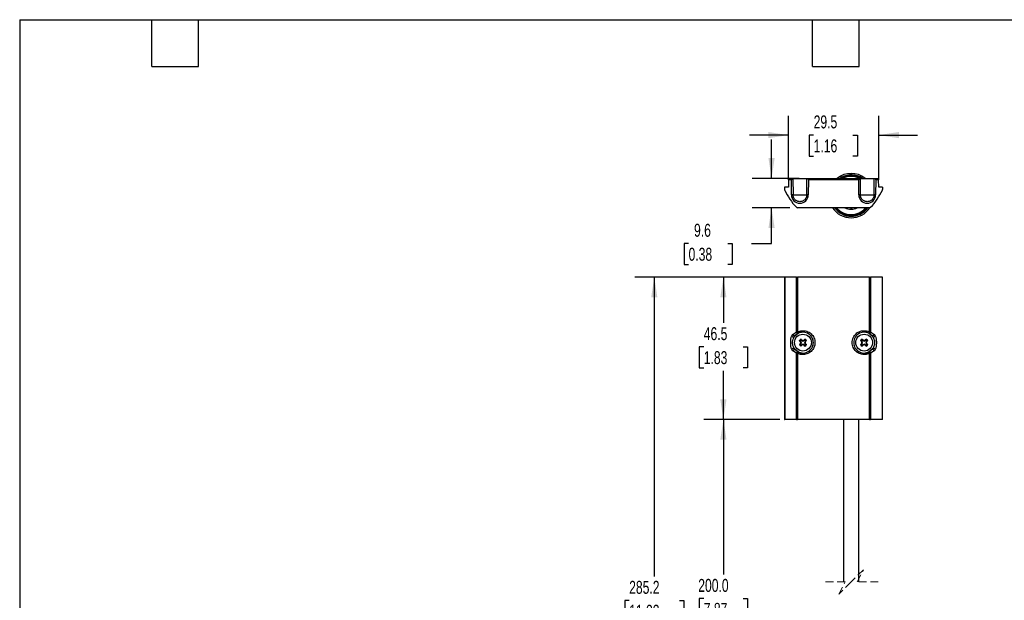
# Model space of a CAD drawing. Header units: millimetres. Extents: x 13 to 546, y 13 to 419.
# Tile 2 of 3: x 13 to 334, y 229 to 419. Entities that reach past the tile are written whole.
import ezdxf

# ---------------------------------------------------------------- set-up
doc = ezdxf.new("R2010")
doc.units = ezdxf.units.MM
doc.header["$LTSCALE"] = 2
doc.linetypes.add('HIDDEN', pattern=[1.905, 1.27, -0.635])
doc.layers.add('DIMENSIONS', color=140, linetype='Continuous', lineweight=25)
doc.layers.add('TEXT', color=140, linetype='Continuous', lineweight=25)
doc.styles.add('SLDTEXTSTYLE0', font='TXT', dxfattribs={"width": 0.7})
doc.dimstyles.new('SLDDIMSTYLE0', dxfattribs={"dimtxt": 4.316016, "dimasz": 6.604, "dimexe": 0, "dimexo": 0.0625, "dimgap": 1.079004, "dimtad": 0, "dimtih": 1, "dimtoh": 1, "dimrnd": 1e-09, "dimzin": 12, "dimdsep": 46, "dimtxsty": 'SLDTEXTSTYLE0', "dimsah": 1, "dimcen": 0.09, "dimadec": 0, "dimazin": 3, "dimtfac": 1, "dimtofl": 0, "dimtmove": 0, "dimatfit": 3, "dimfxl": 0, "dimfrac": 2, "dimtolj": 1, "dimtzin": 12, "dimarcsym": 0})
doc.dimstyles.new('SLDDIMSTYLE1', dxfattribs={"dimtxt": 4.316016, "dimasz": 6.604, "dimexe": 0, "dimexo": 0.0625, "dimgap": 1.079004, "dimtad": 0, "dimtih": 1, "dimtoh": 1, "dimrnd": 1e-09, "dimzin": 4, "dimdsep": 46, "dimtxsty": 'SLDTEXTSTYLE0', "dimsah": 1, "dimcen": 0.09, "dimadec": 0, "dimazin": 1, "dimtfac": 1, "dimtofl": 0, "dimtmove": 0, "dimatfit": 3, "dimfxl": 0, "dimfrac": 2, "dimtolj": 1, "dimtzin": 12, "dimarcsym": 0})
doc.dimstyles.new('SLDDIMSTYLE3', dxfattribs={"dimtxt": 4.316016, "dimasz": 6.604, "dimexe": 0, "dimexo": 0.0625, "dimgap": 1.079004, "dimtad": 0, "dimtih": 1, "dimtoh": 1, "dimrnd": 1e-09, "dimzin": 12, "dimdsep": 46, "dimtxsty": 'SLDTEXTSTYLE0', "dimsah": 1, "dimcen": 0.09, "dimadec": 0, "dimazin": 3, "dimtfac": 1, "dimtmove": 0, "dimatfit": 0, "dimfxl": 0, "dimfrac": 2, "dimtolj": 1, "dimtzin": 12, "dimarcsym": 0})

# ---------------------------------------------------------------- blocks, each defined once
blk = doc.blocks.new('_D_1')
at = {"layer": 'DIMENSIONS'}
for p, q in [((261.09, 288.52), (236.3, 288.52)), ((242.65, 288.52), (242.65, 237.87)), ((236.24, 230.05), (234.79, 230.05)), ((234.79, 230.05), (234.79, 223.19)), ((249.06, 230.05), (250.51, 230.05)), ((250.51, 230.05), (250.51, 223.19)), ((234.79, 223.19), (236.24, 223.19)), ((242.65, 202.17), (242.65, 222.22)), ((250.51, 223.19), (249.06, 223.19)), ((239.83, 200.76), (242.65, 202.17)), ((245.47, 197.94), (239.83, 200.76)), ((242.65, 196.53), (245.47, 197.94)), ((242.65, 168.21), (242.65, 196.53)), ((279.36, 168.21), (236.3, 168.21))]:
    blk.add_line(p, q, dxfattribs=at)
for points in [[(242.65, 288.52), (241.63, 281.91), (243.67, 281.91)], [(242.65, 168.21), (243.67, 174.81), (241.63, 174.81)]]:
    blk.add_solid(points, dxfattribs=at)
at = {"layer": 'DIMENSIONS', "char_height": 4.233, "attachment_point": 1, "style": 'SLDTEXTSTYLE0'}
for s, insert in [('200.0', (234.44, 236.47)), ('7.87', (236.24, 228.64))]:
    blk.add_mtext(s, dxfattribs=dict(at, insert=insert))
blk = doc.blocks.new('_D_2')
at = {"layer": 'DIMENSIONS'}
for p, q in [((264.35, 335.02), (236.3, 335.02)), ((242.65, 335.02), (242.65, 320.08)), ((236.24, 312.25), (234.79, 312.25)), ((234.79, 312.25), (234.79, 305.39)), ((249.06, 312.25), (250.51, 312.25)), ((250.51, 312.25), (250.51, 305.39)), ((234.79, 305.39), (236.24, 305.39)), ((242.65, 288.52), (242.65, 304.43)), ((250.51, 305.39), (249.06, 305.39)), ((261.09, 288.52), (236.3, 288.52))]:
    blk.add_line(p, q, dxfattribs=at)
for points in [[(242.65, 335.02), (241.63, 328.41), (243.67, 328.41)], [(242.65, 288.52), (243.67, 295.12), (241.63, 295.12)]]:
    blk.add_solid(points, dxfattribs=at)
at = {"layer": 'DIMENSIONS', "char_height": 4.233, "attachment_point": 1, "style": 'SLDTEXTSTYLE0'}
for s, insert in [('46.5', (236.24, 318.68)), ('1.83', (236.24, 310.85))]:
    blk.add_mtext(s, dxfattribs=dict(at, insert=insert))
blk = doc.blocks.new('_D_3')
at = {"layer": 'DIMENSIONS'}
for p, q in [((264.35, 335.02), (213.72, 335.02)), ((220.07, 335.02), (220.07, 237.24)), ((211.86, 229.42), (210.41, 229.42)), ((210.41, 229.42), (210.41, 222.56)), ((228.28, 229.42), (229.72, 229.42)), ((229.72, 229.42), (229.72, 222.56)), ((210.41, 222.56), (211.86, 222.56)), ((229.72, 222.56), (228.28, 222.56)), ((220.07, 182.28), (220.07, 221.59)), ((217.25, 178.05), (222.89, 180.87)), ((222.89, 180.87), (220.07, 182.28)), ((220.07, 176.64), (217.25, 178.05)), ((220.07, 129.51), (220.07, 176.64)), ((278.25, 129.51), (213.72, 129.51))]:
    blk.add_line(p, q, dxfattribs=at)
for points in [[(220.07, 335.02), (219.05, 328.41), (221.08, 328.41)], [(220.07, 129.51), (221.08, 136.11), (219.05, 136.11)]]:
    blk.add_solid(points, dxfattribs=at)
at = {"layer": 'DIMENSIONS', "char_height": 4.233, "attachment_point": 1, "style": 'SLDTEXTSTYLE0'}
for s, insert in [('285.2', (211.86, 235.84)), ('11.23', (211.86, 228.02))]:
    blk.add_mtext(s, dxfattribs=dict(at, insert=insert))
blk = doc.blocks.new('_D_4')
at = {"layer": 'DIMENSIONS'}
for p, q in [((258.39, 367.29), (258.39, 379.99)), ((267.41, 367.29), (252.04, 367.29)), ((264.35, 357.69), (252.04, 357.69)), ((258.39, 346.03), (258.39, 357.69)), ((231.27, 346.03), (229.82, 346.03)), ((229.82, 346.03), (229.82, 339.17)), ((244.09, 346.03), (245.54, 346.03)), ((245.54, 346.03), (245.54, 339.17)), ((251.87, 346.03), (258.39, 346.03)), ((229.82, 339.17), (231.27, 339.17)), ((245.54, 339.17), (244.09, 339.17))]:
    blk.add_line(p, q, dxfattribs=at)
for points in [[(258.39, 367.29), (259.41, 373.89), (257.38, 373.89)], [(258.39, 357.69), (257.38, 351.08), (259.41, 351.08)]]:
    blk.add_solid(points, dxfattribs=at)
at = {"layer": 'DIMENSIONS', "char_height": 4.233, "attachment_point": 1, "style": 'SLDTEXTSTYLE0'}
for s, insert in [('9.6', (233.06, 352.45)), ('0.38', (231.27, 344.62))]:
    blk.add_mtext(s, dxfattribs=dict(at, insert=insert))
blk = doc.blocks.new('_D_5')
at = {"layer": 'DIMENSIONS'}
for p, q in [((263.9, 366.95), (263.9, 387.76)), ((293.4, 366.95), (293.4, 387.76)), ((263.9, 381.41), (251.2, 381.41)), ((272.15, 381.41), (270.7, 381.41)), ((270.7, 381.41), (270.7, 374.55)), ((284.98, 381.41), (286.43, 381.41)), ((286.43, 381.41), (286.43, 374.55)), ((293.4, 381.41), (306.1, 381.41)), ((270.7, 374.55), (272.15, 374.55)), ((286.43, 374.55), (284.98, 374.55))]:
    blk.add_line(p, q, dxfattribs=at)
for points in [[(263.9, 381.41), (257.3, 382.43), (257.3, 380.4)], [(293.4, 381.41), (300, 380.4), (300, 382.43)]]:
    blk.add_solid(points, dxfattribs=at)
at = {"layer": 'DIMENSIONS', "char_height": 4.233, "attachment_point": 1, "style": 'SLDTEXTSTYLE0'}
for s, insert in [('29.5', (272.15, 387.84)), ('1.16', (272.15, 380.01))]:
    blk.add_mtext(s, dxfattribs=dict(at, insert=insert))

msp = doc.modelspace()

# ---------------------------------------------------------------- linework, layer by layer
for p, q in [((263.921, 366.788), (263.925, 367.288)), ((263.925, 367.288), (264.853, 367.288)), ((264.853, 367.288), (264.858, 366.788)), ((265.353, 367.288), (265.4, 361.913)), ((265.353, 367.288), (269.947, 367.288)), ((269.9, 361.913), (269.947, 367.288)), ((270.443, 366.788), (270.447, 367.288)), ((270.447, 367.288), (286.853, 367.288)), ((280.994, 367.591), (280.691, 367.288)), ((281.136, 367.45), (280.974, 367.288)), ((280.994, 367.591), (281.136, 367.45)), ((281.277, 367.591), (281.136, 367.45)), ((281.136, 367.45), (281.241, 367.344)), ((281.419, 367.45), (281.277, 367.591)), ((281.396, 367.428), (281.419, 367.45)), ((281.426, 367.443), (281.419, 367.45)), ((286.853, 367.288), (286.858, 366.788)), ((287.353, 367.288), (287.4, 361.913)), ((287.353, 367.288), (291.947, 367.288)), ((291.9, 361.913), (291.947, 367.288)), ((292.443, 366.788), (292.447, 367.288)), ((292.447, 367.288), (293.375, 367.288)), ((293.375, 367.288), (293.379, 366.788)), ((263.9, 364.413), (262.65, 364.413)), ((262.65, 364.413), (262.657, 363.67)), ((263.921, 366.788), (263.9, 364.413)), ((264.858, 366.788), (263.921, 366.788)), ((264.9, 361.913), (264.858, 366.788)), ((270.443, 366.788), (270.4, 361.913)), ((286.858, 366.788), (270.443, 366.788)), ((286.9, 361.913), (286.858, 366.788)), ((292.443, 366.788), (292.4, 361.913)), ((293.379, 366.788), (292.443, 366.788)), ((293.4, 364.413), (293.379, 366.788)), ((294.65, 364.413), (293.4, 364.413)), ((294.65, 364.413), (294.644, 363.67)), ((265.4, 361.913), (269.9, 361.913)), ((287.4, 361.913), (291.9, 361.913)), ((265.9, 359.793), (265.818, 359.913)), ((265.9, 359.913), (265.9, 359.792)), ((290.414, 357.688), (266.886, 357.688)), ((291.4, 359.792), (291.4, 359.913)), ((291.483, 359.913), (291.4, 359.793)), ((262.65, 335.019), (262.65, 288.543)), ((262.65, 335.019), (262.657, 335.019)), ((262.657, 335.019), (262.657, 288.536)), ((262.701, 335.019), (262.657, 335.019)), ((262.701, 335.019), (262.701, 288.534)), ((266.526, 335.019), (262.701, 335.019)), ((266.526, 317.139), (266.526, 335.019)), ((266.526, 335.019), (266.886, 335.019)), ((266.886, 335.019), (266.886, 317.139)), ((290.414, 335.019), (266.886, 335.019)), ((290.414, 317.139), (290.414, 335.019)), ((290.414, 335.019), (290.774, 335.019)), ((290.774, 335.019), (290.774, 317.139)), ((294.599, 335.019), (290.774, 335.019)), ((294.599, 288.534), (294.599, 335.019)), ((294.599, 335.019), (294.644, 335.019)), ((294.644, 288.536), (294.644, 335.019)), ((294.65, 335.019), (294.644, 335.019)), ((294.65, 288.543), (294.65, 335.019)), ((265.003, 315.801), (265.378, 316.275)), ((265.378, 316.275), (266.526, 317.139)), ((265.818, 315.524), (266.135, 315.938)), ((266.135, 315.938), (267.111, 316.692)), ((266.138, 315.935), (266.135, 315.938)), ((266.526, 317.139), (266.886, 317.139)), ((268.351, 317.046), (268.352, 317.031)), ((288.948, 317.031), (288.95, 317.046)), ((290.189, 316.692), (291.165, 315.938)), ((290.414, 317.139), (290.774, 317.139)), ((290.774, 317.139), (291.923, 316.275)), ((291.162, 315.935), (291.165, 315.938)), ((291.165, 315.938), (291.483, 315.524)), ((291.923, 316.275), (292.297, 315.801)), ((267.878, 313.88), (267.479, 314.295)), ((267.479, 312.993), (267.878, 313.407)), ((267.839, 314.066), (268.036, 313.88)), ((268.036, 313.407), (267.839, 313.222)), ((268.036, 313.88), (267.878, 313.88)), ((267.878, 313.407), (268.036, 313.407)), ((268.128, 313.644), (267.962, 313.644)), ((267.999, 314.815), (268.414, 314.416)), ((268.414, 312.872), (267.999, 312.472)), ((268.128, 313.644), (268.036, 313.88)), ((268.036, 313.407), (268.128, 313.644)), ((268.414, 314.258), (268.228, 314.454)), ((268.228, 312.833), (268.414, 313.03)), ((268.414, 314.416), (268.414, 314.258)), ((268.414, 314.258), (268.65, 314.165)), ((268.414, 313.03), (268.65, 313.122)), ((268.414, 313.03), (268.414, 312.872)), ((268.65, 314.165), (268.65, 314.332)), ((268.65, 314.165), (268.887, 314.258)), ((268.65, 313.122), (268.65, 312.956)), ((268.887, 313.03), (268.65, 313.122)), ((268.887, 314.416), (269.301, 314.815)), ((269.072, 314.454), (268.887, 314.258)), ((268.887, 314.258), (268.887, 314.416)), ((268.887, 312.872), (268.887, 313.03)), ((268.887, 313.03), (269.072, 312.833)), ((269.301, 312.472), (268.887, 312.872)), ((269.264, 313.88), (269.172, 313.644)), ((269.172, 313.644), (269.338, 313.644)), ((269.172, 313.644), (269.264, 313.407)), ((269.264, 313.88), (269.461, 314.066)), ((269.422, 313.88), (269.264, 313.88)), ((269.264, 313.407), (269.422, 313.407)), ((269.461, 313.222), (269.264, 313.407)), ((269.821, 314.295), (269.422, 313.88)), ((269.422, 313.407), (269.821, 312.993)), ((287.878, 313.88), (287.479, 314.295)), ((287.479, 312.993), (287.878, 313.407)), ((287.839, 314.066), (288.036, 313.88)), ((288.036, 313.407), (287.839, 313.222)), ((288.036, 313.88), (287.878, 313.88)), ((287.878, 313.407), (288.036, 313.407)), ((288.128, 313.644), (287.962, 313.644)), ((287.999, 314.815), (288.414, 314.416)), ((288.414, 312.872), (287.999, 312.472)), ((288.128, 313.644), (288.036, 313.88)), ((288.036, 313.407), (288.128, 313.644)), ((288.414, 314.258), (288.228, 314.454)), ((288.228, 312.833), (288.414, 313.03)), ((288.414, 314.416), (288.414, 314.258)), ((288.414, 314.258), (288.65, 314.165)), ((288.414, 313.03), (288.65, 313.122)), ((288.414, 313.03), (288.414, 312.872)), ((288.65, 314.165), (288.65, 314.332)), ((288.65, 314.165), (288.887, 314.258)), ((288.65, 313.122), (288.65, 312.956)), ((288.887, 313.03), (288.65, 313.122)), ((288.887, 314.416), (289.301, 314.815)), ((289.072, 314.454), (288.887, 314.258)), ((288.887, 314.258), (288.887, 314.416)), ((288.887, 312.872), (288.887, 313.03)), ((288.887, 313.03), (289.072, 312.833)), ((289.301, 312.472), (288.887, 312.872)), ((289.264, 313.88), (289.172, 313.644)), ((289.172, 313.644), (289.338, 313.644)), ((289.172, 313.644), (289.264, 313.407)), ((289.264, 313.88), (289.461, 314.066)), ((289.422, 313.88), (289.264, 313.88)), ((289.264, 313.407), (289.422, 313.407)), ((289.461, 313.222), (289.264, 313.407)), ((289.821, 314.295), (289.422, 313.88)), ((289.422, 313.407), (289.821, 312.993)), ((265.378, 311.013), (265.003, 311.486)), ((266.526, 310.149), (265.378, 311.013)), ((266.135, 311.35), (265.818, 311.763)), ((266.138, 311.352), (266.135, 311.35)), ((267.111, 310.595), (266.135, 311.35)), ((266.886, 310.149), (266.526, 310.149)), ((266.526, 288.552), (266.526, 310.149)), ((266.886, 310.149), (266.886, 288.553)), ((268.352, 310.257), (268.351, 310.242)), ((288.95, 310.242), (288.948, 310.257)), ((291.165, 311.35), (290.189, 310.595)), ((290.774, 310.149), (290.414, 310.149)), ((290.414, 288.553), (290.414, 310.149)), ((291.923, 311.013), (290.774, 310.149)), ((290.774, 310.149), (290.774, 288.552)), ((291.162, 311.352), (291.165, 311.35)), ((291.483, 311.763), (291.165, 311.35)), ((292.297, 311.486), (291.923, 311.013)), ((262.65, 288.543), (262.657, 288.536)), ((281.9, 288.519), (263.634, 288.519)), ((290.414, 288.553), (266.886, 288.553)), ((281.9, 288.519), (281.9, 235.493)), ((286.9, 235.493), (286.9, 288.519)), ((293.667, 288.519), (286.9, 288.519)), ((294.644, 288.536), (294.65, 288.543))]:
    msp.add_line(p, q)
at = {"color": 7, "linetype": 'HIDDEN', "lineweight": 18}
for p, q in [((288.4, 239.493), (284.4, 235.493)), ((286.4, 235.493), (288.4, 239.493)), ((282.4, 235.493), (275.55, 235.493)), ((284.4, 235.493), (280.4, 231.493)), ((280.4, 231.493), (282.4, 235.493)), ((293.25, 235.493), (286.4, 235.493))]:
    msp.add_line(p, q, dxfattribs=at)
at = {"flags": 128}
for points in [[(266.886, 317.139), (266.93, 317.052), (266.972, 316.969), (267.011, 316.892), (267.045, 316.825), (267.073, 316.769), (267.094, 316.728), (267.107, 316.702), (267.111, 316.692)], [(268.351, 317.046), (268.35, 317.056), (268.347, 317.085), (268.343, 317.131), (268.338, 317.193), (268.331, 317.268), (268.324, 317.354), (268.315, 317.447), (268.307, 317.544)], [(288.993, 317.544), (288.985, 317.447), (288.977, 317.354), (288.969, 317.268), (288.963, 317.193), (288.957, 317.131), (288.953, 317.085), (288.95, 317.056), (288.95, 317.046)], [(290.189, 316.692), (290.194, 316.702), (290.207, 316.728), (290.228, 316.769), (290.256, 316.825), (290.29, 316.892), (290.328, 316.969), (290.371, 317.052), (290.414, 317.139)], [(267.111, 310.595), (267.107, 310.586), (267.094, 310.56), (267.073, 310.518), (267.045, 310.463), (267.011, 310.395), (266.972, 310.318), (266.93, 310.235), (266.886, 310.149)], [(268.307, 309.744), (268.315, 309.84), (268.324, 309.933), (268.331, 310.019), (268.338, 310.094), (268.343, 310.156), (268.347, 310.203), (268.35, 310.231), (268.351, 310.242)], [(288.993, 309.744), (288.985, 309.84), (288.977, 309.933), (288.969, 310.019), (288.963, 310.094), (288.957, 310.156), (288.953, 310.203), (288.95, 310.231), (288.95, 310.242)], [(290.414, 310.149), (290.371, 310.235), (290.328, 310.318), (290.29, 310.395), (290.256, 310.463), (290.228, 310.518), (290.207, 310.56), (290.194, 310.586), (290.189, 310.595)]]:
    msp.add_lwpolyline(points, dxfattribs=at)
for centre in [(268.65, 313.644), (288.65, 313.644)]:
    msp.add_circle(centre, 2.75)
for centre, radius, start, end in [((284.4, 361.663), 7.25, 50.88326, 129.11674), ((281.136, 367.45), 0.2, 45.00001, 135.00001), ((284.4, 361.663), 6.5, 59.92665, 120.07335), ((284.4, 361.663), 6.75, 56.44272, 117.97962), ((284.4, 361.663), 6.219, 90.00001, 115.24432), ((284.4, 361.663), 6.219, 64.75568, 90.00001), ((263.157, 363.675), 0.5, 180.5, 204.41421), ((294.144, 363.675), 0.5, 335.58579, 359.5), ((280.913, 371.735), 20, 204.41421, 224.00114), ((267.65, 361.913), 2.75, 180, 0), ((289.65, 361.913), 2.75, 180, 0), ((276.387, 371.735), 20, 315.99886, 335.58579), ((266.886, 358.188), 0.5, 224.00114, 270), ((284.4, 361.663), 7.25, 213.24881, 326.77563), ((284.4, 361.663), 6.75, 216.07821, 323.79872), ((284.4, 361.663), 6.5, 217.70083, 322.04463), ((284.4, 361.663), 6.219, 219.73057, 319.71483), ((284.4, 361.663), 4.459, 243.06895, 296.84604), ((290.414, 358.188), 0.5, 270, 315.99886), ((268.651, 313.643), 3.401, 137.62926, 146.41343), ((268.65, 313.644), 3.4, 95.0294, 137.62747), ((268.65, 313.644), 3.415, 95.02917, 116.7814), ((268.65, 313.644), 3.415, 264.9707, 95.0293), ((268.65, 313.644), 3.4, 264.97067, 95.02933), ((288.65, 313.644), 3.415, 84.97069, 275.02931), ((288.65, 313.644), 3.4, 84.97066, 275.02934), ((288.65, 313.644), 3.4, 42.37253, 84.97058), ((288.65, 313.644), 3.415, 63.21864, 84.97081), ((288.649, 313.643), 3.401, 33.58625, 42.37106), ((268.65, 313.644), 1.34, 119.06747, 150.93294), ((268.65, 313.644), 1.34, 209.06706, 240.93253), ((268.65, 313.644), 0.914, 117.48698, 152.51302), ((268.65, 313.644), 0.914, 207.48698, 242.51302), ((268.65, 313.644), 0.914, 27.48698, 62.51302), ((268.65, 313.644), 0.914, 297.48698, 332.51302), ((268.65, 313.644), 1.34, 29.0671, 60.93239), ((268.65, 313.644), 1.34, 299.06761, 330.9329), ((288.65, 313.644), 1.34, 119.06747, 150.93294), ((288.65, 313.644), 1.34, 209.06706, 240.93253), ((288.65, 313.644), 0.914, 117.48706, 152.5128), ((288.65, 313.644), 0.914, 207.4872, 242.51294), ((288.65, 313.644), 0.914, 27.4872, 62.51294), ((288.65, 313.644), 0.914, 297.48706, 332.5128), ((288.65, 313.644), 1.34, 29.06706, 60.93253), ((288.65, 313.644), 1.34, 299.06747, 330.93294), ((268.65, 313.644), 3.4, 213.58456, 222.37275), ((268.65, 313.644), 3.4, 222.37253, 264.9706), ((268.65, 313.644), 3.415, 243.2186, 264.97083), ((288.65, 313.644), 3.4, 275.02942, 317.62747), ((288.65, 313.644), 3.415, 275.02919, 296.78136), ((288.651, 313.643), 3.4, 317.62693, 326.41576)]:
    msp.add_arc(centre, radius, start, end)
for points, knots in [([(264.853, 367.288), (264.853, 367.288), (264.864, 367.288), (264.913, 367.288), (264.951, 367.288), (265.049, 367.288), (265.108, 367.288), (265.231, 367.288), (265.294, 367.288), (265.353, 367.288)], [0, 0, 0, 0, 0.25, 0.25, 0.5, 0.5, 0.75, 0.75, 1, 1, 1, 1]), ([(269.947, 367.288), (270.006, 367.288), (270.07, 367.288), (270.193, 367.288), (270.252, 367.288), (270.349, 367.288), (270.388, 367.288), (270.436, 367.288), (270.447, 367.288), (270.447, 367.288)], [0, 0, 0, 0, 0.25, 0.25, 0.5, 0.5, 0.75, 0.75, 1, 1, 1, 1]), ([(286.853, 367.288), (286.853, 367.288), (286.864, 367.288), (286.913, 367.288), (286.951, 367.288), (287.049, 367.288), (287.108, 367.288), (287.231, 367.288), (287.294, 367.288), (287.353, 367.288)], [0, 0, 0, 0, 0.25, 0.25, 0.5, 0.5, 0.75, 0.75, 1, 1, 1, 1]), ([(291.947, 367.288), (292.006, 367.288), (292.07, 367.288), (292.193, 367.288), (292.252, 367.288), (292.349, 367.288), (292.388, 367.288), (292.436, 367.288), (292.447, 367.288), (292.447, 367.288)], [0, 0, 0, 0, 0.25, 0.25, 0.5, 0.5, 0.75, 0.75, 1, 1, 1, 1]), ([(265.4, 361.913), (265.282, 361.914), (265.144, 361.914), (264.949, 361.914), (264.9, 361.914), (264.9, 361.913)], [0, 0, 0, 0, 0.5, 0.5, 1, 1, 1, 1]), ([(269.9, 361.913), (269.899, 361.866), (269.897, 361.772), (269.883, 361.631), (269.86, 361.491), (269.829, 361.353), (269.79, 361.218), (269.741, 361.081), (269.661, 360.899), (269.51, 360.632), (269.251, 360.314), (268.891, 360.022), (268.492, 359.816), (268.074, 359.694), (267.655, 359.655), (267.231, 359.694), (266.811, 359.815), (266.407, 360.023), (266.049, 360.315), (265.801, 360.619), (265.647, 360.884), (265.546, 361.108), (265.466, 361.353), (265.41, 361.631), (265.404, 361.819), (265.4, 361.913)], [0, 0, 0, 0, 0.0201361, 0.0402157, 0.0602482, 0.0802395, 0.1001929, 0.1201098, 0.1423647, 0.1844681, 0.2501115, 0.3157543, 0.3800362, 0.4398548, 0.5000122, 0.5582545, 0.6199767, 0.6848269, 0.749914, 0.8155573, 0.8506254, 0.8799216, 0.9199541, 0.9599722, 1, 1, 1, 1]), ([(270.4, 361.913), (270.4, 361.914), (270.351, 361.914), (270.156, 361.914), (270.019, 361.914), (269.9, 361.913)], [0, 0, 0, 0, 0.5, 0.5, 1, 1, 1, 1]), ([(287.4, 361.913), (287.282, 361.914), (287.144, 361.914), (286.949, 361.914), (286.9, 361.914), (286.9, 361.913)], [0, 0, 0, 0, 0.5, 0.5, 1, 1, 1, 1]), ([(291.9, 361.913), (291.899, 361.866), (291.897, 361.772), (291.883, 361.631), (291.86, 361.491), (291.829, 361.353), (291.79, 361.218), (291.741, 361.081), (291.661, 360.899), (291.51, 360.632), (291.251, 360.314), (290.891, 360.022), (290.492, 359.816), (290.074, 359.694), (289.655, 359.655), (289.231, 359.694), (288.811, 359.815), (288.407, 360.023), (288.049, 360.315), (287.801, 360.619), (287.647, 360.884), (287.546, 361.108), (287.466, 361.353), (287.41, 361.631), (287.404, 361.819), (287.4, 361.913)], [0, 0, 0, 0, 0.02013614, 0.04021569, 0.06024817, 0.08023951, 0.10019292, 0.12010982, 0.14236474, 0.18446812, 0.25011146, 0.31575429, 0.38003616, 0.43985482, 0.50001218, 0.55825446, 0.61997674, 0.68482692, 0.74991396, 0.81555729, 0.85062541, 0.87992158, 0.91995414, 0.95997219, 1, 1, 1, 1]), ([(292.4, 361.913), (292.4, 361.914), (292.351, 361.914), (292.156, 361.914), (292.019, 361.914), (291.9, 361.913)], [0, 0, 0, 0, 0.5, 0.5, 1, 1, 1, 1]), ([(284.241, 357.688), (284.294, 357.676), (284.453, 357.638), (284.616, 357.668), (284.724, 357.688)], [0, 0, 0, 0, 0.3323681, 1, 1, 1, 1]), ([(265.003, 311.486), (264.947, 311.595), (264.817, 311.848), (264.682, 312.578), (264.637, 313.644), (264.681, 314.709), (264.817, 315.439), (264.947, 315.692), (265.003, 315.801)], [0, 0, 0, 0, 0.0830662, 0.1924698, 0.4999749, 0.8074437, 0.9168743, 1, 1, 1, 1]), ([(265.004, 315.801), (265.025, 315.77), (265.071, 315.702), (265.167, 315.611), (265.285, 315.526), (265.418, 315.463), (265.551, 315.433), (265.667, 315.438), (265.761, 315.466), (265.8, 315.507), (265.818, 315.524)], [0, 0, 0, 0, 0.1157701, 0.2551757, 0.4077372, 0.5647229, 0.707771, 0.82652, 0.9233254, 1, 1, 1, 1]), ([(265.818, 311.763), (265.649, 312.075), (265.291, 312.738), (265.206, 313.816), (265.396, 314.782), (265.683, 315.287), (265.818, 315.524)], [0, 0, 0, 0, 0.2661583, 0.5639828, 0.7945944, 1, 1, 1, 1]), ([(265.378, 316.275), (265.394, 316.242), (265.43, 316.171), (265.513, 316.072), (265.618, 315.981), (265.74, 315.909), (265.865, 315.868), (265.979, 315.862), (266.073, 315.885), (266.116, 315.921), (266.135, 315.938)], [0, 0, 0, 0, 0.11634655, 0.25380537, 0.40574412, 0.55971268, 0.70154311, 0.821773, 0.91941217, 1, 1, 1, 1]), ([(267.111, 316.692), (267.075, 316.681), (266.994, 316.655), (266.853, 316.696), (266.711, 316.796), (266.59, 316.95), (266.547, 317.078), (266.526, 317.139)], [0, 0, 0, 0, 0.1358353, 0.3048005, 0.5089417, 0.7667883, 1, 1, 1, 1]), ([(266.886, 317.139), (267.141, 317.251), (267.597, 317.452), (268.09, 317.516), (268.307, 317.544)], [0, 0, 0, 0, 0.5594598, 1, 1, 1, 1]), ([(268.307, 317.544), (268.847, 317.526), (269.943, 317.491), (271.37, 316.608), (272.336, 315.268), (272.682, 313.644), (272.336, 312.019), (271.37, 310.679), (269.943, 309.796), (268.847, 309.761), (268.307, 309.744)], [0, 0, 0, 0, 0.123992, 0.25159982, 0.37362049, 0.50000023, 0.62637998, 0.74840018, 0.876008, 1, 1, 1, 1]), ([(288.993, 309.744), (288.453, 309.761), (287.357, 309.796), (285.93, 310.679), (284.964, 312.019), (284.618, 313.644), (284.964, 315.268), (285.93, 316.608), (287.357, 317.491), (288.453, 317.526), (288.993, 317.544)], [0, 0, 0, 0, 0.1239921, 0.2515998, 0.37362, 0.4999998, 0.6263795, 0.7484002, 0.8760079, 1, 1, 1, 1]), ([(288.993, 317.544), (289.269, 317.505), (289.762, 317.435), (290.215, 317.229), (290.414, 317.139)], [0, 0, 0, 0, 0.5594599, 1, 1, 1, 1]), ([(290.774, 317.139), (290.757, 317.088), (290.722, 316.979), (290.624, 316.835), (290.492, 316.719), (290.334, 316.652), (290.233, 316.68), (290.189, 316.692)], [0, 0, 0, 0, 0.1956123, 0.4136005, 0.6266067, 0.8372126, 1, 1, 1, 1]), ([(291.923, 316.275), (291.905, 316.242), (291.866, 316.17), (291.783, 316.072), (291.68, 315.98), (291.561, 315.909), (291.437, 315.87), (291.325, 315.866), (291.231, 315.886), (291.185, 315.922), (291.165, 315.938)], [0, 0, 0, 0, 0.1199821, 0.2595861, 0.409084, 0.5606014, 0.6994046, 0.8177463, 0.9176006, 1, 1, 1, 1]), ([(292.297, 315.801), (292.277, 315.771), (292.234, 315.703), (292.139, 315.611), (292.019, 315.527), (291.882, 315.464), (291.746, 315.431), (291.628, 315.434), (291.536, 315.465), (291.499, 315.506), (291.483, 315.524)], [0, 0, 0, 0, 0.1112752, 0.2478835, 0.4034932, 0.5636276, 0.7104241, 0.8314785, 0.9254913, 1, 1, 1, 1]), ([(291.483, 315.524), (291.652, 315.211), (292.01, 314.549), (292.095, 313.471), (291.904, 312.505), (291.617, 312), (291.483, 311.763)], [0, 0, 0, 0, 0.266553, 0.5640881, 0.7947869, 1, 1, 1, 1]), ([(292.297, 315.801), (292.353, 315.692), (292.483, 315.439), (292.619, 314.709), (292.664, 313.644), (292.619, 312.579), (292.483, 311.849), (292.353, 311.596), (292.297, 311.486)], [0, 0, 0, 0, 0.0830734, 0.1924871, 0.5000173, 0.8074594, 0.9168816, 1, 1, 1, 1]), ([(267.839, 314.066), (267.772, 314.108), (267.652, 314.185), (267.532, 314.261), (267.479, 314.295)], [0, 0, 0, 0, 0.5602148, 1, 1, 1, 1]), ([(267.839, 313.222), (267.772, 313.179), (267.652, 313.103), (267.532, 313.026), (267.479, 312.993)], [0, 0, 0, 0, 0.5602129, 1, 1, 1, 1]), ([(267.962, 313.644), (267.946, 313.688), (267.918, 313.767), (267.89, 313.846), (267.878, 313.88)], [0, 0, 0, 0, 0.5607, 1, 1, 1, 1]), ([(267.878, 313.407), (267.894, 313.451), (267.922, 313.53), (267.95, 313.609), (267.962, 313.644)], [0, 0, 0, 0, 0.559294, 1, 1, 1, 1]), ([(268.228, 314.454), (268.186, 314.522), (268.109, 314.642), (268.033, 314.762), (267.999, 314.815)], [0, 0, 0, 0, 0.5602096, 1, 1, 1, 1]), ([(267.999, 312.472), (268.042, 312.54), (268.118, 312.66), (268.195, 312.78), (268.228, 312.833)], [0, 0, 0, 0, 0.55978457, 1, 1, 1, 1]), ([(268.414, 314.416), (268.458, 314.4), (268.537, 314.372), (268.615, 314.344), (268.65, 314.332)], [0, 0, 0, 0, 0.5593046, 1, 1, 1, 1]), ([(268.65, 312.956), (268.606, 312.94), (268.527, 312.912), (268.448, 312.884), (268.414, 312.872)], [0, 0, 0, 0, 0.5606999, 1, 1, 1, 1]), ([(268.65, 314.332), (268.694, 314.347), (268.773, 314.376), (268.852, 314.403), (268.887, 314.416)], [0, 0, 0, 0, 0.5607028, 1, 1, 1, 1]), ([(268.887, 312.872), (268.843, 312.887), (268.764, 312.915), (268.685, 312.943), (268.65, 312.956)], [0, 0, 0, 0, 0.5592987, 1, 1, 1, 1]), ([(269.072, 314.454), (269.115, 314.522), (269.191, 314.642), (269.268, 314.762), (269.301, 314.815)], [0, 0, 0, 0, 0.5602096, 1, 1, 1, 1]), ([(269.072, 312.833), (269.115, 312.766), (269.191, 312.645), (269.268, 312.525), (269.301, 312.472)], [0, 0, 0, 0, 0.5602096, 1, 1, 1, 1]), ([(269.422, 313.88), (269.407, 313.836), (269.379, 313.757), (269.351, 313.678), (269.338, 313.644)], [0, 0, 0, 0, 0.5593064, 1, 1, 1, 1]), ([(269.338, 313.644), (269.354, 313.6), (269.382, 313.521), (269.41, 313.442), (269.422, 313.407)], [0, 0, 0, 0, 0.5606878, 1, 1, 1, 1]), ([(269.461, 314.066), (269.528, 314.108), (269.648, 314.185), (269.769, 314.261), (269.821, 314.295)], [0, 0, 0, 0, 0.5602129, 1, 1, 1, 1]), ([(269.461, 313.222), (269.528, 313.179), (269.648, 313.103), (269.769, 313.026), (269.821, 312.993)], [0, 0, 0, 0, 0.560214, 1, 1, 1, 1]), ([(287.839, 314.066), (287.772, 314.108), (287.652, 314.185), (287.532, 314.261), (287.479, 314.295)], [0, 0, 0, 0, 0.560214, 1, 1, 1, 1]), ([(287.839, 313.222), (287.772, 313.179), (287.652, 313.103), (287.532, 313.026), (287.479, 312.993)], [0, 0, 0, 0, 0.560214, 1, 1, 1, 1]), ([(287.962, 313.644), (287.946, 313.688), (287.918, 313.767), (287.89, 313.846), (287.878, 313.88)], [0, 0, 0, 0, 0.5606995, 1, 1, 1, 1]), ([(287.878, 313.407), (287.894, 313.451), (287.922, 313.53), (287.95, 313.609), (287.962, 313.644)], [0, 0, 0, 0, 0.5592935, 1, 1, 1, 1]), ([(288.228, 314.454), (288.186, 314.522), (288.109, 314.642), (288.033, 314.762), (287.999, 314.815)], [0, 0, 0, 0, 0.5602102, 1, 1, 1, 1]), ([(287.999, 312.472), (288.042, 312.54), (288.118, 312.66), (288.195, 312.78), (288.228, 312.833)], [0, 0, 0, 0, 0.5597851, 1, 1, 1, 1]), ([(288.414, 314.416), (288.458, 314.4), (288.537, 314.372), (288.615, 314.344), (288.65, 314.332)], [0, 0, 0, 0, 0.5593031, 1, 1, 1, 1]), ([(288.65, 312.956), (288.606, 312.94), (288.527, 312.912), (288.448, 312.884), (288.414, 312.872)], [0, 0, 0, 0, 0.5606984, 1, 1, 1, 1]), ([(288.65, 314.332), (288.694, 314.347), (288.773, 314.376), (288.852, 314.403), (288.887, 314.416)], [0, 0, 0, 0, 0.5607063, 1, 1, 1, 1]), ([(288.887, 312.872), (288.843, 312.887), (288.764, 312.915), (288.685, 312.943), (288.65, 312.956)], [0, 0, 0, 0, 0.5592987, 1, 1, 1, 1]), ([(289.072, 314.454), (289.115, 314.522), (289.191, 314.642), (289.268, 314.762), (289.301, 314.815)], [0, 0, 0, 0, 0.5602102, 1, 1, 1, 1]), ([(289.072, 312.833), (289.115, 312.766), (289.191, 312.645), (289.268, 312.525), (289.301, 312.472)], [0, 0, 0, 0, 0.5602102, 1, 1, 1, 1]), ([(289.422, 313.88), (289.407, 313.836), (289.379, 313.757), (289.351, 313.678), (289.338, 313.644)], [0, 0, 0, 0, 0.5593058, 1, 1, 1, 1]), ([(289.338, 313.644), (289.354, 313.6), (289.382, 313.521), (289.41, 313.442), (289.422, 313.407)], [0, 0, 0, 0, 0.5606885, 1, 1, 1, 1]), ([(289.461, 314.066), (289.528, 314.108), (289.648, 314.185), (289.769, 314.261), (289.821, 314.295)], [0, 0, 0, 0, 0.560214, 1, 1, 1, 1]), ([(289.461, 313.222), (289.528, 313.179), (289.648, 313.103), (289.769, 313.026), (289.821, 312.993)], [0, 0, 0, 0, 0.5602129, 1, 1, 1, 1]), ([(265.003, 311.486), (265.023, 311.517), (265.067, 311.584), (265.161, 311.676), (265.281, 311.761), (265.418, 311.824), (265.554, 311.856), (265.672, 311.853), (265.765, 311.822), (265.801, 311.781), (265.818, 311.763)], [0, 0, 0, 0, 0.1112749, 0.2478822, 0.4034923, 0.5636263, 0.7104224, 0.8314764, 0.9254861, 1, 1, 1, 1]), ([(265.378, 311.013), (265.395, 311.046), (265.434, 311.117), (265.517, 311.215), (265.621, 311.307), (265.74, 311.378), (265.863, 311.417), (265.975, 311.422), (266.07, 311.402), (266.115, 311.366), (266.135, 311.35)], [0, 0, 0, 0, 0.119982, 0.2595854, 0.4090841, 0.5606014, 0.6994046, 0.8177463, 0.9176006, 1, 1, 1, 1]), ([(266.526, 310.149), (266.543, 310.2), (266.578, 310.308), (266.677, 310.452), (266.809, 310.568), (266.967, 310.636), (267.067, 310.607), (267.111, 310.595)], [0, 0, 0, 0, 0.1956036, 0.4135994, 0.6266065, 0.8372126, 1, 1, 1, 1]), ([(268.307, 309.744), (268.031, 309.783), (267.538, 309.852), (267.085, 310.058), (266.886, 310.149)], [0, 0, 0, 0, 0.5594587, 1, 1, 1, 1]), ([(290.414, 310.149), (290.159, 310.036), (289.704, 309.836), (289.211, 309.772), (288.993, 309.744)], [0, 0, 0, 0, 0.5594596, 1, 1, 1, 1]), ([(290.189, 310.595), (290.225, 310.606), (290.306, 310.632), (290.447, 310.592), (290.589, 310.491), (290.71, 310.338), (290.753, 310.209), (290.774, 310.149)], [0, 0, 0, 0, 0.1358353, 0.3048005, 0.5089418, 0.7667878, 1, 1, 1, 1]), ([(291.923, 311.013), (291.906, 311.045), (291.87, 311.116), (291.788, 311.215), (291.683, 311.307), (291.56, 311.378), (291.435, 311.419), (291.321, 311.426), (291.227, 311.403), (291.184, 311.366), (291.165, 311.35)], [0, 0, 0, 0, 0.1163397, 0.2537998, 0.4057445, 0.5597129, 0.701544, 0.8217742, 0.9194126, 1, 1, 1, 1]), ([(291.483, 311.763), (291.499, 311.781), (291.536, 311.822), (291.628, 311.853), (291.746, 311.856), (291.882, 311.824), (292.019, 311.761), (292.139, 311.676), (292.234, 311.584), (292.277, 311.517), (292.297, 311.486)], [0, 0, 0, 0, 0.0745145, 0.1685243, 0.2895783, 0.4363735, 0.5965084, 0.7521177, 0.8887256, 1, 1, 1, 1]), ([(262.657, 288.536), (262.662, 288.536), (262.676, 288.535), (262.691, 288.535), (262.701, 288.534)], [0, 0, 0, 0, 0.3275542, 1, 1, 1, 1]), ([(263.634, 288.519), (263.452, 288.521), (263.141, 288.526), (262.831, 288.532), (262.701, 288.534)], [0, 0, 0, 0, 0.5842608, 1, 1, 1, 1]), ([(266.526, 288.552), (265.949, 288.547), (264.984, 288.537), (264.02, 288.524), (263.634, 288.519)], [0, 0, 0, 0, 0.59936207, 1, 1, 1, 1]), ([(266.526, 288.552), (266.589, 288.552), (266.709, 288.553), (266.829, 288.553), (266.886, 288.553)], [0, 0, 0, 0, 0.51992037, 1, 1, 1, 1]), ([(286.9, 288.519), (286.867, 288.521), (286.7, 288.532), (286.367, 288.531), (285.837, 288.538), (285.17, 288.54), (284.4, 288.541), (283.63, 288.54), (282.963, 288.538), (282.434, 288.531), (282.1, 288.532), (281.934, 288.521), (281.9, 288.519)], [0, 0, 0, 0, 0.0200351, 0.1000385, 0.2000313, 0.3378555, 0.5, 0.6621445, 0.7999687, 0.8999615, 0.9799649, 1, 1, 1, 1]), ([(290.414, 288.553), (290.487, 288.553), (290.607, 288.553), (290.727, 288.552), (290.774, 288.552)], [0, 0, 0, 0, 0.6049736, 1, 1, 1, 1]), ([(293.667, 288.519), (293.164, 288.526), (292.2, 288.539), (291.236, 288.548), (290.774, 288.552)], [0, 0, 0, 0, 0.5210656, 1, 1, 1, 1]), ([(294.599, 288.534), (294.432, 288.531), (294.122, 288.526), (293.811, 288.521), (293.667, 288.519)], [0, 0, 0, 0, 0.53581653, 1, 1, 1, 1]), ([(294.599, 288.534), (294.611, 288.534), (294.626, 288.535), (294.641, 288.536), (294.644, 288.536)], [0, 0, 0, 0, 0.7936801, 1, 1, 1, 1])]:
    msp.add_open_spline(points, degree=3, knots=knots)
at = {"layer": 'TEXT'}
for p, q in [((12.7, 419.1), (546.1, 419.1)), ((12.7, 419.1), (12.7, 12.7)), ((55.88, 403.86), (55.88, 419.1)), ((71.12, 403.86), (71.12, 419.1)), ((271.78, 403.86), (271.78, 419.1)), ((287.02, 403.86), (287.02, 419.1)), ((55.88, 403.86), (71.12, 403.86)), ((271.78, 403.86), (287.02, 403.86))]:
    msp.add_line(p, q, dxfattribs=at)

# ---------------------------------------------------------------- dimensions: what is measured, and where the dimension line sits
at = {"layer": 'DIMENSIONS'}
dim = msp.add_linear_dim(base=(293.4, 381.414), p1=(263.9, 364.413), p2=(293.4, 364.413), dimstyle='SLDDIMSTYLE3', dxfattribs=at)
dim.commit()
dim.dimension.update_dxf_attribs({"geometry": '_D_5', "text_midpoint": (278.566, 381.414), "dimtype": 160})
for base, p1, p2, dimstyle, picture, middle in [((258.394, 357.688), (269.947, 367.288), (266.886, 357.688), 'SLDDIMSTYLE3', '_D_4', (258.394, 346.025)), ((242.65, 335.019), (263.634, 288.519), (266.886, 335.019), 'SLDDIMSTYLE0', '_D_2', (242.65, 312.254))]:
    dim = msp.add_linear_dim(base=base, p1=p1, p2=p2, angle=90, dimstyle=dimstyle, dxfattribs=at)
    dim.commit()
    dim.dimension.update_dxf_attribs({"geometry": picture, "text_midpoint": middle, "dimtype": 160})
for base, p1, p2, text, dimstyle, picture, middle in [((220.068, 129.506), (266.886, 335.019), (280.794, 129.506), '285.2', 'SLDDIMSTYLE0', '_D_3', (220.068, 229.418)), ((242.65, 288.519), (281.9, 168.206), (263.634, 288.519), '200.0', 'SLDDIMSTYLE1', '_D_1', (242.65, 230.046))]:
    dim = msp.add_linear_dim(base=base, p1=p1, p2=p2, angle=90, text=text, dimstyle=dimstyle, dxfattribs=at)
    dim.commit()
    dim.dimension.update_dxf_attribs({"geometry": picture, "text_midpoint": middle, "dimtype": 160})

doc.saveas('drawing.dxf')
